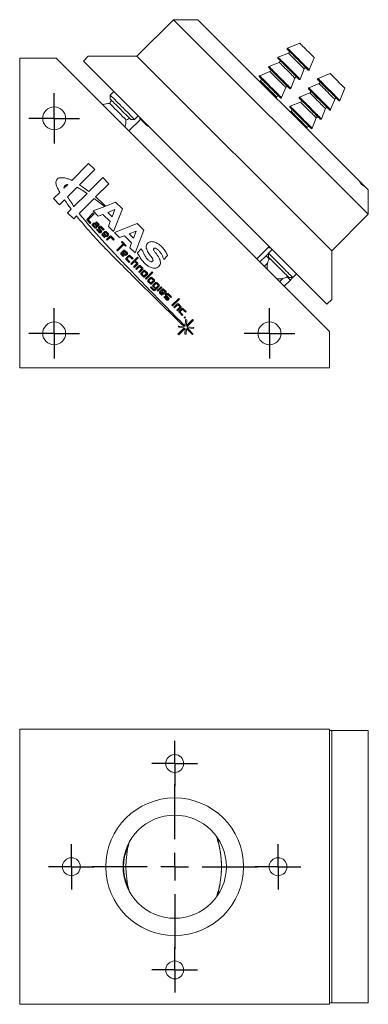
# Model space of a CAD drawing. Header units: inches. Extents: x 1.8 to 19.2, y 2.8 to 15.2.
# Tile 2 of 4: x 11.6 to 14.1, y 2.8 to 9.9. Entities that reach past the tile are written whole.
import ezdxf

# ---------------------------------------------------------------- set-up
doc = ezdxf.new("R2010")
doc.units = ezdxf.units.IN
doc.header["$MEASUREMENT"] = 0
doc.layers.add('SLD-0', color=7, linetype='Continuous')

# ---------------------------------------------------------------- blocks, each defined once
blk = doc.blocks.new('SW_CENTERMARKSYMBOL_0')
at = {"layer": 'SLD-0', "color": 0}
for p, q in [((0, 0.1), (0, 0.183)), ((0, 0), (0, 0.1)), ((-0.1, 0), (-0.183, 0)), ((0, 0), (-0.1, 0)), ((0, 0), (0, -0.1)), ((0, 0), (0.1, 0)), ((0.1, 0), (0.183, 0)), ((0, -0.1), (0, -0.183))]:
    blk.add_line(p, q, dxfattribs=at)
blk = doc.blocks.new('SW_CENTERMARKSYMBOL_1')
at = {"layer": 'SLD-0', "color": 0}
for p, q in [((0, 0.1), (0, 0.183)), ((0, 0), (0, 0.1)), ((-0.1, 0), (-0.183, 0)), ((0, 0), (-0.1, 0)), ((0, 0), (0, -0.1)), ((0, 0), (0.1, 0)), ((0.1, 0), (0.183, 0)), ((0, -0.1), (0, -0.183))]:
    blk.add_line(p, q, dxfattribs=at)
blk = doc.blocks.new('SW_CENTERMARKSYMBOL_2')
at = {"layer": 'SLD-0', "color": 0}
for p, q in [((0, 0.1), (0, 0.183)), ((0, 0), (0, 0.1)), ((-0.1, 0), (-0.183, 0)), ((0, 0), (-0.1, 0)), ((0, 0), (0, -0.1)), ((0, 0), (0.1, 0)), ((0.1, 0), (0.183, 0)), ((0, -0.1), (0, -0.183))]:
    blk.add_line(p, q, dxfattribs=at)
blk = doc.blocks.new('SW_CENTERMARKSYMBOL_3')
at = {"layer": 'SLD-0', "color": 0}
for p, q in [((0, 0.2), (0, 0.6)), ((0, 0), (0, 0.1)), ((-0.2, 0), (-0.6, 0)), ((0, 0), (-0.1, 0)), ((0, 0), (0, -0.1)), ((0, 0), (0.1, 0)), ((0.2, 0), (0.6, 0)), ((0, -0.2), (0, -0.6))]:
    blk.add_line(p, q, dxfattribs=at)
blk = doc.blocks.new('SW_CENTERMARKSYMBOL_4')
at = {"layer": 'SLD-0', "color": 0}
for p, q in [((0, 0.1), (0, 0.165)), ((0, 0), (0, 0.1)), ((-0.1, 0), (-0.165, 0)), ((0, 0), (-0.1, 0)), ((0, 0), (0, -0.1)), ((0, 0), (0.1, 0)), ((0.1, 0), (0.165, 0)), ((0, -0.1), (0, -0.165))]:
    blk.add_line(p, q, dxfattribs=at)
blk = doc.blocks.new('SW_CENTERMARKSYMBOL_5')
at = {"layer": 'SLD-0', "color": 0}
for p, q in [((0, 0.1), (0, 0.165)), ((0, 0), (0, 0.1)), ((-0.1, 0), (-0.165, 0)), ((0, 0), (-0.1, 0)), ((0, 0), (0, -0.1)), ((0, 0), (0.1, 0)), ((0.1, 0), (0.165, 0)), ((0, -0.1), (0, -0.165))]:
    blk.add_line(p, q, dxfattribs=at)
blk = doc.blocks.new('SW_CENTERMARKSYMBOL_6')
at = {"layer": 'SLD-0', "color": 0}
for p, q in [((0, 0.1), (0, 0.165)), ((0, 0), (0, 0.1)), ((-0.1, 0), (-0.165, 0)), ((0, 0), (-0.1, 0)), ((0, 0), (0, -0.1)), ((0, 0), (0.1, 0)), ((0.1, 0), (0.165, 0)), ((0, -0.1), (0, -0.165))]:
    blk.add_line(p, q, dxfattribs=at)
blk = doc.blocks.new('SW_CENTERMARKSYMBOL_7')
at = {"layer": 'SLD-0', "color": 0}
for p, q in [((0, 0.1), (0, 0.165)), ((0, 0), (0, 0.1)), ((-0.1, 0), (-0.165, 0)), ((0, 0), (-0.1, 0)), ((0, 0), (0, -0.1)), ((0, 0), (0.1, 0)), ((0.1, 0), (0.165, 0)), ((0, -0.1), (0, -0.165))]:
    blk.add_line(p, q, dxfattribs=at)

msp = doc.modelspace()

# ---------------------------------------------------------------- linework, layer by layer
at = {"color": 7, "linetype": 'Continuous', "lineweight": 15}
for p, q in [((12.6685, 9.9483), (12.4033, 9.6831)), ((14.0827, 8.534), (12.6685, 9.9483)), ((12.6685, 9.9483), (12.8453, 9.9483)), ((12.8453, 9.9483), (14.0198, 8.7738)), ((13.5847, 9.7781), (13.4961, 9.7421)), ((11.8174, 9.668), (11.5524, 9.668)), ((11.5524, 9.668), (11.5524, 7.418)), ((13.8024, 7.683), (11.8174, 9.668)), ((12.0498, 9.6831), (12.0144, 9.6477)), ((12.4033, 9.6831), (12.0498, 9.6831)), ((13.8176, 8.2689), (12.4033, 9.6831)), ((13.5035, 9.7052), (13.4289, 9.675)), ((13.6548, 9.5834), (13.6908, 9.672)), ((13.7822, 7.88), (12.0144, 9.6477)), ((13.4364, 9.6381), (13.3617, 9.6078)), ((13.5877, 9.5162), (13.6179, 9.5909)), ((13.3692, 9.5709), (13.2946, 9.5406)), ((13.5205, 9.4491), (13.5507, 9.5237)), ((13.8065, 9.5563), (13.7179, 9.5204)), ((13.2993, 9.5049), (13.2909, 9.5026)), ((13.4533, 9.3819), (13.4836, 9.4565)), ((13.7253, 9.4834), (13.6507, 9.4532)), ((13.8766, 9.3616), (13.9125, 9.4502)), ((12.2358, 9.4264), (12.2092, 9.3999)), ((12.2092, 9.3999), (12.2092, 9.3716)), ((13.4153, 9.3783), (13.4175, 9.3866)), ((13.6581, 9.4163), (13.5835, 9.386)), ((13.591, 9.3491), (13.5164, 9.3188)), ((13.8094, 9.2944), (13.8397, 9.3691)), ((12.386, 9.2231), (12.4125, 9.2496)), ((12.4251, 9.2371), (12.4251, 9.2302)), ((13.5211, 9.2831), (13.5127, 9.2808)), ((13.6751, 9.1601), (13.7054, 9.2347)), ((13.7423, 9.2273), (13.7725, 9.3019)), ((12.4306, 9.2246), (12.3457, 9.1397)), ((12.3577, 9.2231), (12.386, 9.2231)), ((12.4807, 9.1745), (12.4877, 9.1745)), ((13.6371, 9.1565), (13.6393, 9.1648)), ((12.0525, 8.9026), (11.9304, 8.7805)), ((12.0968, 8.8582), (12.0525, 8.9026)), ((11.9867, 8.7481), (12.0968, 8.8582)), ((11.8736, 8.7237), (11.9014, 8.7515)), ((12.1549, 8.8001), (12.054, 8.6992)), ((12.1031, 8.6596), (12.1993, 8.7558)), ((12.1993, 8.7558), (12.1549, 8.8001)), ((14.0566, 8.7369), (14.0827, 8.7108)), ((11.8433, 8.6934), (11.7979, 8.648)), ((11.9684, 8.7298), (11.8996, 8.661)), ((11.946, 8.5912), (12.0409, 8.6861)), ((14.0827, 8.7108), (14.0827, 8.534)), ((11.7979, 8.648), (11.8423, 8.6037)), ((11.8423, 8.6037), (11.8775, 8.6389)), ((11.984, 8.5405), (12.0922, 8.6487)), ((12.1693, 8.591), (12.0845, 8.5578)), ((12.2488, 8.6221), (12.1765, 8.5938)), ((12.2984, 8.5725), (12.2488, 8.6221)), ((11.9261, 8.5713), (11.9004, 8.5456)), ((11.9004, 8.5456), (11.9447, 8.5012)), ((11.9447, 8.5012), (11.9649, 8.5214)), ((12.0866, 8.544), (12.0417, 8.4991)), ((12.0488, 8.4937), (12.0929, 8.5378)), ((12.0845, 8.5578), (12.1223, 8.52)), ((12.0929, 8.5378), (12.0866, 8.544)), ((12.1223, 8.52), (12.1568, 8.5334)), ((12.1568, 8.5334), (12.2097, 8.4805)), ((12.2438, 8.5675), (12.1924, 8.5474)), ((12.1924, 8.5474), (12.2236, 8.5161)), ((12.2236, 8.5161), (12.2438, 8.5675)), ((12.2341, 8.4082), (12.2984, 8.5725)), ((14.0827, 8.534), (13.8176, 8.2689)), ((12.0417, 8.4904), (12.0642, 8.4679)), ((12.0694, 8.4731), (12.0488, 8.4937)), ((12.0642, 8.4679), (12.0694, 8.4731)), ((12.0895, 8.4705), (12.0801, 8.4611)), ((12.0801, 8.4523), (12.0982, 8.4343)), ((12.0951, 8.4646), (12.0866, 8.4562)), ((12.0866, 8.4562), (12.1027, 8.4401)), ((12.1112, 8.4486), (12.0951, 8.4646)), ((12.1157, 8.4531), (12.0983, 8.4705)), ((12.1027, 8.4401), (12.1112, 8.4486)), ((12.11, 8.4795), (12.1056, 8.4752)), ((12.1056, 8.4752), (12.1217, 8.4591)), ((12.1069, 8.4343), (12.1267, 8.4541)), ((12.1267, 8.4628), (12.11, 8.4795)), ((12.1217, 8.4591), (12.1157, 8.4531)), ((12.1331, 8.4465), (12.1237, 8.437)), ((12.1643, 8.424), (12.1418, 8.4465)), ((12.2097, 8.4805), (12.1963, 8.446)), ((12.1963, 8.446), (12.2341, 8.4082)), ((12.404, 8.4669), (12.2397, 8.4026)), ((12.4536, 8.4173), (12.404, 8.4669)), ((12.1133, 8.4267), (12.109, 8.4223)), ((12.109, 8.4223), (12.1314, 8.3999)), ((12.1358, 8.4042), (12.1133, 8.4267)), ((12.1237, 8.4283), (12.1418, 8.4102)), ((12.1288, 8.4322), (12.1373, 8.4406)), ((12.1463, 8.4147), (12.1288, 8.4322)), ((12.1418, 8.4102), (12.1358, 8.4042)), ((12.1373, 8.4406), (12.1591, 8.4188)), ((12.1401, 8.3999), (12.1463, 8.406)), ((12.1707, 8.4096), (12.1509, 8.3898)), ((12.1509, 8.3811), (12.1677, 8.3643)), ((12.1559, 8.3848), (12.162, 8.3908)), ((12.172, 8.3687), (12.1559, 8.3848)), ((12.1591, 8.4188), (12.1643, 8.424)), ((12.162, 8.3908), (12.1794, 8.3734)), ((12.1749, 8.4037), (12.1664, 8.3953)), ((12.1664, 8.3953), (12.1825, 8.3792)), ((12.191, 8.3877), (12.1749, 8.4037)), ((12.1975, 8.3915), (12.1795, 8.4096)), ((12.2064, 8.3743), (12.1822, 8.3502)), ((12.1825, 8.3792), (12.191, 8.3877)), ((12.1881, 8.3734), (12.1975, 8.3828)), ((12.2376, 8.3519), (12.2151, 8.3743)), ((12.2397, 8.4026), (12.2775, 8.3648)), ((12.2775, 8.3648), (12.3119, 8.3783)), ((12.3119, 8.3783), (12.3649, 8.3253)), ((12.3989, 8.4123), (12.3475, 8.3922)), ((12.3475, 8.3922), (12.3788, 8.3609)), ((12.3788, 8.3609), (12.3989, 8.4123)), ((12.3893, 8.253), (12.4536, 8.4173)), ((12.1677, 8.3643), (12.172, 8.3687)), ((12.1822, 8.3502), (12.1873, 8.3452)), ((12.1873, 8.3452), (12.2106, 8.3685)), ((12.2106, 8.3685), (12.2324, 8.3467)), ((12.2324, 8.3467), (12.2376, 8.3519)), ((12.3041, 8.3186), (12.2584, 8.2728)), ((12.2634, 8.2678), (12.3091, 8.3135)), ((12.2951, 8.3358), (12.291, 8.3317)), ((12.291, 8.3317), (12.3041, 8.3186)), ((12.3254, 8.3055), (12.2951, 8.3358)), ((12.3091, 8.3135), (12.3213, 8.3013)), ((12.3213, 8.3013), (12.3254, 8.3055)), ((12.3649, 8.3253), (12.3514, 8.2909)), ((12.2584, 8.2728), (12.2634, 8.2678)), ((12.3069, 8.2717), (12.2871, 8.2519)), ((12.2871, 8.2432), (12.3039, 8.2265)), ((12.2921, 8.2469), (12.2982, 8.2529)), ((12.3082, 8.2308), (12.2921, 8.2469)), ((12.2982, 8.2529), (12.3156, 8.2355)), ((12.3111, 8.2659), (12.3026, 8.2574)), ((12.3026, 8.2574), (12.3187, 8.2413)), ((12.3039, 8.2265), (12.3082, 8.2308)), ((12.3272, 8.2498), (12.3111, 8.2659)), ((12.3337, 8.2537), (12.3157, 8.2717)), ((12.3187, 8.2413), (12.3272, 8.2498)), ((12.344, 8.2347), (12.3241, 8.2149)), ((12.3243, 8.2355), (12.3337, 8.2449)), ((12.3514, 8.2909), (12.3893, 8.253)), ((12.3751, 8.2123), (12.3527, 8.2347)), ((12.4352, 8.2816), (12.4063, 8.2527)), ((12.5974, 8.2047), (12.6262, 8.2336)), ((13.2741, 8.2112), (13.3625, 8.2996)), ((13.3403, 8.2328), (13.2964, 8.189)), ((13.3639, 8.2092), (13.3403, 8.2328)), ((13.3848, 8.2774), (13.3583, 8.2508)), ((13.3583, 8.2508), (13.3583, 8.2226)), ((13.3583, 8.2508), (13.3776, 8.2315)), ((13.3646, 8.2906), (13.3591, 8.2962)), ((13.3646, 8.2906), (13.3716, 8.2906)), ((13.8176, 7.9153), (13.8176, 8.2689)), ((12.3241, 8.2062), (12.3466, 8.1837)), ((12.3292, 8.2099), (12.3481, 8.2289)), ((12.3509, 8.1881), (12.3292, 8.2099)), ((12.3466, 8.1837), (12.3509, 8.1881)), ((12.3481, 8.2289), (12.3699, 8.2071)), ((12.4081, 8.2226), (12.3582, 8.1727)), ((12.3582, 8.1727), (12.3632, 8.1677)), ((12.3632, 8.1677), (12.3866, 8.191)), ((12.3699, 8.2071), (12.3751, 8.2123)), ((12.4026, 8.175), (12.3793, 8.1516)), ((12.385, 8.1459), (12.4092, 8.1701)), ((12.3866, 8.191), (12.4026, 8.175)), ((12.3917, 8.1962), (12.4131, 8.2176)), ((12.4092, 8.1788), (12.3917, 8.1962)), ((12.4192, 8.1608), (12.395, 8.1367)), ((12.4131, 8.2176), (12.4081, 8.2226)), ((12.446, 8.1428), (12.4279, 8.1608)), ((13.3508, 8.1779), (13.3291, 8.1563)), ((13.3745, 8.2063), (13.3583, 8.2226)), ((12.3793, 8.1516), (12.385, 8.1459)), ((12.395, 8.1367), (12.4, 8.1317)), ((12.4, 8.1317), (12.4234, 8.155)), ((12.4395, 8.1389), (12.4161, 8.1156)), ((12.4161, 8.1156), (12.4218, 8.1099)), ((12.4218, 8.1099), (12.446, 8.134)), ((12.4234, 8.155), (12.4395, 8.1389)), ((12.4528, 8.1253), (12.433, 8.1055)), ((12.433, 8.0968), (12.4511, 8.0787)), ((12.457, 8.1195), (12.438, 8.1005)), ((12.438, 8.1005), (12.4541, 8.0844)), ((12.4541, 8.0844), (12.4731, 8.1034)), ((12.4731, 8.1034), (12.457, 8.1195)), ((12.4598, 8.0787), (12.4796, 8.0985)), ((12.4796, 8.1072), (12.4616, 8.1253)), ((12.5146, 8.116), (12.4647, 8.0662)), ((12.4697, 8.0612), (12.5196, 8.111)), ((12.5196, 8.111), (12.5146, 8.116)), ((13.5351, 8.0741), (13.5616, 8.1006)), ((12.4647, 8.0662), (12.4697, 8.0612)), ((12.503, 8.0745), (12.4832, 8.0547)), ((12.4832, 8.046), (12.5013, 8.0279)), ((12.5072, 8.0687), (12.4882, 8.0497)), ((12.4882, 8.0497), (12.5043, 8.0336)), ((12.5043, 8.0336), (12.5233, 8.0526)), ((12.5233, 8.0526), (12.5072, 8.0687)), ((12.51, 8.0279), (12.5298, 8.0477)), ((12.5298, 8.0565), (12.5117, 8.0745)), ((12.5388, 8.0389), (12.519, 8.0191)), ((12.543, 8.0331), (12.524, 8.0141)), ((12.5401, 7.998), (12.5591, 8.017)), ((12.5591, 8.017), (12.543, 8.0331)), ((12.5656, 8.0208), (12.5475, 8.0389)), ((13.4405, 8.0449), (13.4621, 8.0665)), ((13.4732, 8.0122), (13.517, 8.056)), ((13.5068, 8.0741), (13.5351, 8.0741)), ((12.5064, 8.0065), (12.502, 8.0021)), ((12.502, 8.0021), (12.5245, 7.9797)), ((12.5288, 7.984), (12.5064, 8.0065)), ((12.519, 8.0104), (12.5371, 7.9923)), ((12.524, 8.0141), (12.5401, 7.998)), ((12.5371, 7.9923), (12.5288, 7.984)), ((12.5332, 7.9797), (12.5656, 8.0121)), ((12.5781, 8.0077), (12.5496, 7.9791)), ((12.5496, 7.9791), (12.5546, 7.9741)), ((12.5546, 7.9741), (12.5831, 8.0026)), ((12.5878, 7.9902), (12.568, 7.9704)), ((12.568, 7.9617), (12.5848, 7.945)), ((12.573, 7.9654), (12.579, 7.9714)), ((12.5891, 7.9493), (12.573, 7.9654)), ((12.5831, 8.0026), (12.5781, 8.0077)), ((12.579, 7.9714), (12.5965, 7.954)), ((12.592, 7.9844), (12.5835, 7.9759)), ((12.5835, 7.9759), (12.5996, 7.9598)), ((12.5848, 7.945), (12.5891, 7.9493)), ((12.6081, 7.9683), (12.592, 7.9844)), ((12.6146, 7.9721), (12.5965, 7.9902)), ((12.5996, 7.9598), (12.6081, 7.9683)), ((12.6052, 7.954), (12.6146, 7.9634)), ((12.6223, 7.9571), (12.6128, 7.9476)), ((12.618, 7.9428), (12.6265, 7.9512)), ((12.6265, 7.9512), (12.6482, 7.9294)), ((12.6534, 7.9346), (12.631, 7.9571)), ((12.6025, 7.9373), (12.5981, 7.9329)), ((12.5981, 7.9329), (12.6205, 7.9105)), ((12.6249, 7.9148), (12.6025, 7.9373)), ((12.6128, 7.9389), (12.6309, 7.9208)), ((12.6354, 7.9253), (12.618, 7.9428)), ((12.6309, 7.9208), (12.6249, 7.9148)), ((12.6293, 7.9105), (12.6354, 7.9166)), ((12.6482, 7.9294), (12.6534, 7.9346)), ((12.7074, 7.9223), (12.6576, 7.8725)), ((12.6576, 7.8725), (12.6626, 7.8675)), ((12.6626, 7.8675), (12.7124, 7.9173)), ((12.6958, 7.8827), (12.6716, 7.8586)), ((12.6766, 7.8535), (12.7, 7.8769)), ((12.7, 7.8769), (12.716, 7.8608)), ((12.7226, 7.8646), (12.7045, 7.8827)), ((12.7124, 7.9173), (12.7074, 7.9223)), ((13.8176, 7.9153), (13.7822, 7.88)), ((12.6716, 7.8586), (12.6766, 7.8535)), ((12.716, 7.8608), (12.6927, 7.8375)), ((12.6927, 7.8375), (12.6984, 7.8318)), ((12.6984, 7.8318), (12.7226, 7.8559)), ((12.7288, 7.8498), (12.709, 7.83)), ((12.709, 7.8213), (12.7315, 7.7988)), ((12.7141, 7.825), (12.733, 7.844)), ((12.7358, 7.8032), (12.7141, 7.825)), ((12.7315, 7.7988), (12.7358, 7.8032)), ((12.733, 7.844), (12.7548, 7.8222)), ((12.76, 7.8274), (12.7376, 7.8498)), ((12.7548, 7.8222), (12.76, 7.8274)), ((12.7512, 7.7896), (12.7451, 7.7835)), ((12.7451, 7.7835), (12.751, 7.7777)), ((12.751, 7.7777), (12.757, 7.7837)), ((12.757, 7.7837), (12.7512, 7.7896)), ((12.756, 7.7687), (12.7535, 7.7217)), ((12.7662, 7.7678), (12.756, 7.7687)), ((12.8072, 7.7691), (12.7637, 7.7257)), ((12.7637, 7.7257), (12.7662, 7.7678)), ((12.7655, 7.7156), (12.8131, 7.7632)), ((12.8131, 7.7632), (12.8072, 7.7691)), ((12.7473, 7.7093), (12.7012, 7.6632)), ((12.7012, 7.6632), (12.7072, 7.6572)), ((12.7469, 7.7171), (12.7023, 7.7209)), ((12.7023, 7.7209), (12.7108, 7.7124)), ((12.7072, 7.6572), (12.7525, 7.7025)), ((12.7108, 7.7124), (12.7473, 7.7093)), ((12.7525, 7.7025), (12.7503, 7.6615)), ((12.7503, 7.6615), (12.76, 7.6632)), ((12.76, 7.6632), (12.7623, 7.7024)), ((12.8156, 7.7113), (12.7655, 7.7156)), ((12.7674, 7.7076), (12.8149, 7.7036)), ((12.8069, 7.6597), (12.8106, 7.6634)), ((12.8149, 7.7036), (12.8156, 7.7113)), ((13.8024, 7.418), (13.8024, 7.683)), ((11.5524, 7.418), (13.8024, 7.418)), ((11.5524, 4.7916), (13.8024, 4.7916)), ((11.5524, 4.7916), (11.5524, 2.7916)), ((13.8024, 4.7916), (13.8024, 2.7916)), ((13.8176, 4.7816), (13.8024, 4.7816)), ((14.0827, 4.7816), (13.8176, 4.7816)), ((13.8176, 2.8027), (13.8176, 4.7816)), ((14.0827, 2.8016), (14.0827, 4.7816)), ((12.3323, 3.9381), (12.339, 3.9381)), ((12.3458, 3.9667), (12.339, 3.9381)), ((11.9274, 3.7266), (11.9274, 3.8566)), ((12.339, 3.645), (12.3323, 3.645)), ((12.339, 3.645), (12.3458, 3.6164)), ((11.5524, 2.7916), (13.8024, 2.7916)), ((13.8176, 2.8027), (13.8024, 2.8027)), ((13.8024, 2.8016), (13.8176, 2.8016)), ((13.8176, 2.8016), (13.8176, 2.8027)), ((14.0827, 2.8016), (13.8176, 2.8016))]:
    msp.add_line(p, q, dxfattribs=at)
at = {"color": 7, "linetype": 'Continuous', "lineweight": 15, "flags": 128}
for points in [[(13.6467, 9.5818), (13.6464, 9.582), (13.6443, 9.5841), (13.6402, 9.5882), (13.6343, 9.5941), (13.6265, 9.6019), (13.6173, 9.6111), (13.6068, 9.6216), (13.5953, 9.6332), (13.5831, 9.6453), (13.5705, 9.6579), (13.558, 9.6704), (13.5458, 9.6826), (13.5343, 9.6941), (13.5238, 9.7046), (13.5145, 9.7139), (13.5068, 9.7216), (13.5008, 9.7276), (13.4968, 9.7317), (13.4947, 9.7337), (13.4944, 9.734)], [(13.4961, 9.7421), (13.4967, 9.7416), (13.4992, 9.739), (13.5038, 9.7345), (13.5101, 9.7281), (13.5182, 9.72), (13.5278, 9.7105), (13.5386, 9.6997), (13.5503, 9.6879), (13.5627, 9.6755), (13.5755, 9.6628)], [(13.6908, 9.672), (13.6897, 9.673), (13.6867, 9.676), (13.6818, 9.6809), (13.6752, 9.6875), (13.6672, 9.6956), (13.658, 9.7047), (13.6481, 9.7147), (13.6377, 9.725), (13.6274, 9.7354), (13.6174, 9.7453), (13.6083, 9.7545), (13.6002, 9.7625), (13.5936, 9.7691), (13.5887, 9.774), (13.5857, 9.7771), (13.5847, 9.7781)], [(13.5795, 9.5146), (13.5792, 9.5148), (13.5772, 9.5169), (13.5731, 9.521), (13.5671, 9.527), (13.5594, 9.5347), (13.5501, 9.5439), (13.5396, 9.5545), (13.5281, 9.566), (13.5159, 9.5782), (13.5034, 9.5907), (13.4908, 9.6032), (13.4787, 9.6154), (13.4671, 9.6269), (13.4566, 9.6374), (13.4474, 9.6467), (13.4397, 9.6544), (13.4337, 9.6604), (13.4296, 9.6645), (13.4275, 9.6665), (13.4273, 9.6668)], [(13.4289, 9.675), (13.4295, 9.6744), (13.432, 9.6718), (13.4366, 9.6673), (13.443, 9.6609), (13.451, 9.6528), (13.4606, 9.6433), (13.4714, 9.6325), (13.4832, 9.6207), (13.4956, 9.6083), (13.5083, 9.5956)], [(13.6179, 9.5909), (13.6173, 9.5914), (13.6148, 9.594), (13.6102, 9.5985), (13.6039, 9.6048), (13.5961, 9.6127), (13.5869, 9.6218), (13.5768, 9.6319), (13.5662, 9.6426), (13.5553, 9.6535), (13.5446, 9.6642), (13.5345, 9.6742), (13.5254, 9.6834), (13.5175, 9.6913), (13.5112, 9.6976), (13.5067, 9.7021), (13.5041, 9.7046), (13.5035, 9.7052)], [(13.5755, 9.6628), (13.5882, 9.65), (13.6006, 9.6376), (13.6123, 9.6259), (13.6231, 9.6151), (13.6327, 9.6055), (13.6408, 9.5975), (13.6472, 9.5911), (13.6517, 9.5865), (13.6543, 9.584), (13.6548, 9.5834)], [(13.5123, 9.4474), (13.5121, 9.4477), (13.51, 9.4497), (13.5059, 9.4538), (13.4999, 9.4598), (13.4922, 9.4675), (13.4829, 9.4768), (13.4724, 9.4873), (13.4609, 9.4988), (13.4487, 9.511), (13.4362, 9.5235), (13.4237, 9.536), (13.4115, 9.5482), (13.4, 9.5597), (13.3894, 9.5703), (13.3802, 9.5795), (13.3725, 9.5872), (13.3665, 9.5932), (13.3624, 9.5973), (13.3603, 9.5994), (13.3601, 9.5996)], [(13.3617, 9.6078), (13.3623, 9.6072), (13.3649, 9.6047), (13.3694, 9.6001), (13.3758, 9.5937), (13.3839, 9.5857), (13.3934, 9.5761), (13.4042, 9.5653), (13.416, 9.5536), (13.4284, 9.5412), (13.4411, 9.5284)], [(13.5507, 9.5237), (13.5502, 9.5243), (13.5476, 9.5268), (13.5431, 9.5313), (13.5368, 9.5376), (13.5289, 9.5455), (13.5198, 9.5547), (13.5097, 9.5648), (13.499, 9.5754), (13.4881, 9.5863), (13.4774, 9.597), (13.4673, 9.6071), (13.4582, 9.6162), (13.4503, 9.6241), (13.444, 9.6304), (13.4395, 9.6349), (13.4369, 9.6375), (13.4364, 9.6381)], [(13.5083, 9.5956), (13.521, 9.5829), (13.5334, 9.5705), (13.5452, 9.5587), (13.556, 9.5479), (13.5655, 9.5384), (13.5736, 9.5303), (13.58, 9.5239), (13.5845, 9.5194), (13.5871, 9.5168), (13.5877, 9.5162)], [(13.4451, 9.3802), (13.4449, 9.3805), (13.4428, 9.3826), (13.4387, 9.3866), (13.4327, 9.3926), (13.425, 9.4003), (13.4158, 9.4096), (13.4052, 9.4201), (13.3937, 9.4316), (13.3815, 9.4438), (13.369, 9.4563), (13.3565, 9.4689), (13.3443, 9.4811), (13.3328, 9.4926), (13.3223, 9.5031), (13.313, 9.5123), (13.3053, 9.5201), (13.2993, 9.526), (13.2952, 9.5301), (13.2932, 9.5322), (13.2929, 9.5325)], [(13.2946, 9.5406), (13.2951, 9.54), (13.2977, 9.5375), (13.3022, 9.533), (13.3086, 9.5266), (13.3167, 9.5185), (13.3263, 9.5089), (13.3371, 9.4981), (13.3488, 9.4864), (13.3612, 9.474), (13.3739, 9.4613)], [(13.4836, 9.4565), (13.483, 9.4571), (13.4804, 9.4596), (13.4759, 9.4642), (13.4696, 9.4705), (13.4617, 9.4783), (13.4526, 9.4875), (13.4425, 9.4976), (13.4318, 9.5083), (13.4209, 9.5191), (13.4103, 9.5298), (13.4002, 9.5399), (13.391, 9.549), (13.3832, 9.5569), (13.3768, 9.5632), (13.3723, 9.5677), (13.3698, 9.5703), (13.3692, 9.5709)], [(13.4411, 9.5284), (13.4538, 9.5157), (13.4662, 9.5033), (13.478, 9.4915), (13.4888, 9.4807), (13.4984, 9.4712), (13.5064, 9.4631), (13.5128, 9.4567), (13.5173, 9.4522), (13.5199, 9.4496), (13.5205, 9.4491)], [(13.7179, 9.5204), (13.7185, 9.5198), (13.721, 9.5172), (13.7255, 9.5127), (13.7319, 9.5063), (13.74, 9.4982), (13.7496, 9.4887), (13.7604, 9.4779), (13.7721, 9.4661), (13.7845, 9.4537), (13.7973, 9.441)], [(13.9125, 9.4502), (13.9115, 9.4512), (13.9085, 9.4543), (13.9036, 9.4592), (13.897, 9.4658), (13.889, 9.4738), (13.8798, 9.483), (13.8699, 9.4929), (13.8595, 9.5033), (13.8492, 9.5136), (13.8392, 9.5235), (13.8301, 9.5327), (13.822, 9.5408), (13.8154, 9.5473), (13.8105, 9.5522), (13.8075, 9.5553), (13.8065, 9.5563), (13.8065, 9.5563)], [(13.4175, 9.3866), (13.4169, 9.3872), (13.4143, 9.3899), (13.4096, 9.3946), (13.4031, 9.4011), (13.395, 9.4092), (13.3855, 9.4187), (13.3751, 9.4291), (13.364, 9.4401), (13.3528, 9.4514), (13.3418, 9.4624), (13.3313, 9.4728), (13.3219, 9.4823), (13.3138, 9.4904), (13.3072, 9.4969), (13.3026, 9.5016), (13.2999, 9.5043), (13.2993, 9.5049)], [(13.3739, 9.4613), (13.3867, 9.4485), (13.3991, 9.4361), (13.4108, 9.4244), (13.4216, 9.4136), (13.4312, 9.404), (13.4393, 9.3959), (13.4456, 9.3895), (13.4502, 9.385), (13.4527, 9.3825), (13.4533, 9.3819)], [(13.6507, 9.4532), (13.6513, 9.4526), (13.6538, 9.45), (13.6584, 9.4455), (13.6648, 9.4391), (13.6728, 9.4311), (13.6824, 9.4215), (13.6932, 9.4107), (13.7049, 9.3989), (13.7173, 9.3865), (13.7301, 9.3738)], [(13.8685, 9.36), (13.8682, 9.3602), (13.8661, 9.3623), (13.862, 9.3664), (13.8561, 9.3724), (13.8483, 9.3801), (13.8391, 9.3893), (13.8286, 9.3999), (13.8171, 9.4114), (13.8049, 9.4235), (13.7923, 9.4361), (13.7798, 9.4486), (13.7676, 9.4608), (13.7561, 9.4723), (13.7456, 9.4828), (13.7363, 9.4921), (13.7286, 9.4998), (13.7226, 9.5058), (13.7186, 9.5099), (13.7165, 9.5119), (13.7162, 9.5122)], [(13.8397, 9.3691), (13.8391, 9.3696), (13.8366, 9.3722), (13.832, 9.3767), (13.8257, 9.383), (13.8179, 9.3909), (13.8087, 9.4), (13.7986, 9.4101), (13.7879, 9.4208), (13.7771, 9.4317), (13.7664, 9.4424), (13.7563, 9.4525), (13.7472, 9.4616), (13.7393, 9.4695), (13.733, 9.4758), (13.7285, 9.4803), (13.7259, 9.4829), (13.7253, 9.4834)], [(12.2092, 9.3999), (12.2099, 9.3992), (12.2126, 9.3965), (12.2173, 9.3918), (12.2239, 9.3853), (12.2322, 9.377), (12.242, 9.3672), (12.2531, 9.356), (12.2653, 9.3438), (12.2782, 9.3309), (12.2916, 9.3175), (12.3052, 9.304), (12.3185, 9.2906), (12.3314, 9.2778), (12.3435, 9.2657), (12.3545, 9.2547), (12.3641, 9.245), (12.3722, 9.2369), (12.3786, 9.2305), (12.3831, 9.2261), (12.3855, 9.2236), (12.386, 9.2231)], [(13.7341, 9.2256), (13.7338, 9.2259), (13.7318, 9.2279), (13.7277, 9.232), (13.7217, 9.238), (13.714, 9.2457), (13.7047, 9.255), (13.6942, 9.2655), (13.6827, 9.277), (13.6705, 9.2892), (13.658, 9.3017), (13.6455, 9.3143), (13.6333, 9.3264), (13.6218, 9.338), (13.6112, 9.3485), (13.602, 9.3577), (13.5943, 9.3654), (13.5883, 9.3714), (13.5842, 9.3755), (13.5821, 9.3776), (13.5819, 9.3778)], [(13.5835, 9.386), (13.5841, 9.3854), (13.5867, 9.3829), (13.5912, 9.3783), (13.5976, 9.372), (13.6057, 9.3639), (13.6152, 9.3543), (13.626, 9.3435), (13.6378, 9.3318), (13.6502, 9.3194), (13.6629, 9.3066)], [(13.8013, 9.2928), (13.801, 9.293), (13.7989, 9.2951), (13.7949, 9.2992), (13.7889, 9.3052), (13.7812, 9.3129), (13.7719, 9.3222), (13.7614, 9.3327), (13.7499, 9.3442), (13.7377, 9.3564), (13.7252, 9.3689), (13.7126, 9.3814), (13.7004, 9.3936), (13.6889, 9.4051), (13.6784, 9.4157), (13.6692, 9.4249), (13.6614, 9.4326), (13.6555, 9.4386), (13.6514, 9.4427), (13.6493, 9.4448), (13.6491, 9.445)], [(13.7725, 9.3019), (13.7719, 9.3025), (13.7694, 9.305), (13.7649, 9.3095), (13.7586, 9.3159), (13.7507, 9.3237), (13.7415, 9.3329), (13.7314, 9.343), (13.7208, 9.3536), (13.7099, 9.3645), (13.6992, 9.3752), (13.6891, 9.3853), (13.68, 9.3944), (13.6721, 9.4023), (13.6658, 9.4086), (13.6613, 9.4131), (13.6587, 9.4157), (13.6581, 9.4163)], [(13.7973, 9.441), (13.81, 9.4283), (13.8224, 9.4159), (13.8341, 9.4041), (13.8449, 9.3933), (13.8545, 9.3837), (13.8626, 9.3757), (13.869, 9.3693), (13.8735, 9.3648), (13.876, 9.3622), (13.8766, 9.3616)], [(12.2181, 9.3628), (12.2094, 9.3486), (12.2051, 9.3386)], [(12.2063, 9.3385), (12.2176, 9.3271), (12.2302, 9.3146), (12.2437, 9.3011), (12.2577, 9.2871), (12.2718, 9.2729), (12.2858, 9.259), (12.2993, 9.2455), (12.3119, 9.2329), (12.3232, 9.2216)], [(12.3577, 9.2231), (12.3577, 9.2231), (12.3566, 9.2242), (12.3534, 9.2274), (12.3482, 9.2326), (12.3411, 9.2397), (12.3324, 9.2485), (12.3222, 9.2586), (12.311, 9.2699), (12.2989, 9.2819), (12.2864, 9.2944), (12.2739, 9.307), (12.2616, 9.3193), (12.2499, 9.331), (12.2392, 9.3417), (12.2297, 9.3511), (12.2219, 9.359), (12.2158, 9.3651), (12.2116, 9.3693), (12.2095, 9.3714), (12.2092, 9.3716)], [(13.6669, 9.1584), (13.6667, 9.1587), (13.6646, 9.1608), (13.6605, 9.1648), (13.6545, 9.1708), (13.6468, 9.1786), (13.6376, 9.1878), (13.627, 9.1983), (13.6155, 9.2098), (13.6033, 9.222), (13.5908, 9.2346), (13.5783, 9.2471), (13.5661, 9.2593), (13.5546, 9.2708), (13.5441, 9.2813), (13.5348, 9.2905), (13.5271, 9.2983), (13.5211, 9.3043), (13.517, 9.3083), (13.515, 9.3104), (13.5147, 9.3107)], [(13.5164, 9.3188), (13.5169, 9.3183), (13.5195, 9.3157), (13.524, 9.3112), (13.5304, 9.3048), (13.5385, 9.2967), (13.548, 9.2871), (13.5588, 9.2763), (13.5706, 9.2646), (13.583, 9.2522), (13.5957, 9.2395)], [(13.7054, 9.2347), (13.7048, 9.2353), (13.7022, 9.2379), (13.6977, 9.2424), (13.6914, 9.2487), (13.6835, 9.2565), (13.6744, 9.2657), (13.6643, 9.2758), (13.6536, 9.2865), (13.6427, 9.2973), (13.6321, 9.308), (13.622, 9.3181), (13.6128, 9.3273), (13.6049, 9.3351), (13.5986, 9.3414), (13.5941, 9.3459), (13.5916, 9.3485), (13.591, 9.3491)], [(13.6629, 9.3066), (13.6756, 9.2939), (13.688, 9.2815), (13.6998, 9.2698), (13.7106, 9.259), (13.7201, 9.2494), (13.7282, 9.2413), (13.7346, 9.2349), (13.7391, 9.2304), (13.7417, 9.2278), (13.7423, 9.2273)], [(13.7301, 9.3738), (13.7428, 9.3611), (13.7552, 9.3487), (13.767, 9.3369), (13.7778, 9.3261), (13.7873, 9.3166), (13.7954, 9.3085), (13.8018, 9.3021), (13.8063, 9.2976), (13.8089, 9.295), (13.8094, 9.2944)], [(13.6393, 9.1648), (13.6387, 9.1654), (13.6361, 9.1681), (13.6314, 9.1728), (13.6249, 9.1793), (13.6168, 9.1874), (13.6073, 9.1969), (13.5969, 9.2073), (13.5858, 9.2183), (13.5746, 9.2296), (13.5636, 9.2406), (13.5531, 9.251), (13.5437, 9.2605), (13.5355, 9.2686), (13.529, 9.2752), (13.5244, 9.2798), (13.5217, 9.2825), (13.5211, 9.2831)], [(13.5957, 9.2395), (13.6085, 9.2267), (13.6209, 9.2143), (13.6326, 9.2026), (13.6434, 9.1918), (13.653, 9.1822), (13.661, 9.1741), (13.6674, 9.1678), (13.672, 9.1632), (13.6745, 9.1607), (13.6751, 9.1601)], [(12.3234, 9.2185), (12.3347, 9.2232), (12.3489, 9.2319)], [(12.4807, 9.1745), (12.4807, 9.1745), (12.4792, 9.176), (12.4758, 9.1794), (12.4707, 9.1845), (12.4643, 9.191), (12.457, 9.1982), (12.4494, 9.2058), (12.4421, 9.2131), (12.4356, 9.2197), (12.4303, 9.2249), (12.4268, 9.2284), (12.4251, 9.2301), (12.4251, 9.2302)], [(14.0198, 8.7738), (14.0201, 8.7734), (14.0289, 8.7646), (14.0382, 8.7554), (14.0474, 8.7461), (14.0562, 8.7373), (14.0566, 8.7369)], [(13.3583, 8.2477), (13.3556, 8.2458), (13.3403, 8.2328)], [(13.3776, 8.2315), (13.3868, 8.2223), (13.3975, 8.2117), (13.4093, 8.1999), (13.4219, 8.1872), (13.4352, 8.174), (13.4487, 8.1605), (13.4621, 8.147), (13.4752, 8.1339), (13.4877, 8.1215), (13.4992, 8.11), (13.5094, 8.0997), (13.5182, 8.091), (13.5253, 8.0839), (13.5305, 8.0786), (13.5338, 8.0753), (13.5351, 8.0741), (13.5351, 8.0741)], [(13.5068, 8.0741), (13.5065, 8.0744), (13.5043, 8.0766), (13.5, 8.0808), (13.4938, 8.087), (13.4859, 8.095), (13.4764, 8.1045), (13.4656, 8.1152), (13.4539, 8.127), (13.4416, 8.1393), (13.429, 8.1519), (13.4165, 8.1643), (13.4045, 8.1764), (13.3933, 8.1876), (13.3832, 8.1977), (13.3745, 8.2063)], [(13.517, 8.056), (13.5165, 8.0566), (13.5139, 8.0592), (13.5093, 8.0638), (13.5028, 8.0702), (13.4946, 8.0784), (13.4934, 8.0797)], [(13.517, 8.056), (13.5301, 8.0713), (13.532, 8.0741)]]:
    msp.add_lwpolyline(points, dxfattribs=at)
at = {"color": 7, "linetype": 'Continuous', "lineweight": 15}
for centre, radius in [((11.8024, 9.231), 0.083), ((11.8024, 7.668), 0.083), ((13.3654, 7.668), 0.083), ((12.6774, 4.5416), 0.065), ((12.6774, 3.7916), 0.5), ((12.6774, 3.7916), 0.375), ((11.9274, 3.7916), 0.065), ((13.4274, 3.7916), 0.065), ((12.6774, 3.0416), 0.065)]:
    msp.add_circle(centre, radius, dxfattribs=at)
for centre, radius, start, end in [((13.498, 9.7375), 0.005, 112.07233, 225), ((13.4308, 9.6703), 0.005, 112.07233, 225), ((13.4998, 9.7145), 0.01, 292.07233, 45), ((13.3636, 9.6032), 0.005, 112.07233, 225), ((13.4326, 9.6473), 0.01, 292.07233, 45), ((13.6272, 9.5871), 0.01, 45, 157.92767), ((13.2964, 9.536), 0.005, 112.07233, 225), ((13.2967, 9.5145), 0.01, 285.14193, 45), ((13.3654, 9.5801), 0.01, 292.07233, 45), ((13.56, 9.5199), 0.01, 45, 157.92767), ((13.6502, 9.5853), 0.005, 225, 337.92767), ((13.7198, 9.5157), 0.005, 112.07233, 225), ((13.4928, 9.4527), 0.01, 45, 157.92767), ((13.5158, 9.4509), 0.005, 225, 337.92767), ((13.583, 9.5181), 0.005, 225, 337.92767), ((13.6526, 9.4485), 0.005, 112.07233, 225), ((13.7216, 9.4927), 0.01, 292.07233, 45), ((13.4272, 9.384), 0.01, 45, 164.85807), ((13.4487, 9.3838), 0.005, 225, 337.92767), ((13.5854, 9.3814), 0.005, 112.07233, 225), ((13.6544, 9.4255), 0.01, 292.07233, 45), ((13.849, 9.3653), 0.01, 45, 157.92767), ((12.1985, 9.2137), 0.125, 86.40962, 110.54364), ((13.5182, 9.3142), 0.005, 112.07233, 225), ((13.5872, 9.3584), 0.01, 292.07233, 45), ((13.7818, 9.2981), 0.01, 45, 157.92767), ((13.872, 9.3635), 0.005, 225, 337.92767), ((13.5185, 9.2927), 0.01, 285.14193, 45), ((13.7146, 9.231), 0.01, 45, 157.92767), ((13.8048, 9.2963), 0.005, 225, 337.92767), ((12.1985, 9.2137), 0.125, 339.45636, 3.59038), ((13.649, 9.1622), 0.01, 45, 164.85807), ((13.7376, 9.2291), 0.005, 225, 337.92767), ((13.6705, 9.162), 0.005, 225, 337.92767), ((14.0757, 8.7928), 0.0591, 198.82704, 251.17296), ((12.0461, 8.4947), 0.00617, 135, 224.99998), ((12.0845, 8.4567), 0.00617, 134.99998, 225), ((12.0939, 8.4661), 0.00617, 45.00005, 135.00002), ((12.1223, 8.4584), 0.00617, 315.00002, 45), ((12.1375, 8.4421), 0.00617, 45, 135), ((12.1025, 8.4386), 0.00617, 224.99997, 314.99998), ((12.1281, 8.4327), 0.00617, 135.00002, 225), ((12.1358, 8.4042), 0.00617, 225, 315.00006), ((12.1419, 8.4104), 0.00617, 315.00002, 45), ((12.1553, 8.3854), 0.00617, 135, 225), ((12.1751, 8.4052), 0.00617, 45.00003, 135.00001), ((12.1837, 8.3777), 0.00617, 225, 315.00004), ((12.1932, 8.3872), 0.00617, 315, 45), ((12.2108, 8.37), 0.00617, 44.99999, 135), ((12.2915, 8.2476), 0.00617, 135.00001, 225), ((12.3113, 8.2674), 0.00617, 44.99999, 135), ((12.3199, 8.2399), 0.00617, 225, 315), ((12.3294, 8.2493), 0.00617, 314.99999, 45), ((12.3483, 8.2303), 0.00617, 45, 134.99999), ((12.3285, 8.2105), 0.00617, 134.99999, 225), ((12.4048, 8.1744), 0.00617, 315.00002, 45), ((12.4236, 8.1565), 0.00617, 45.00003, 134.99999), ((13.4421, 8.1579), 0.0935, 143.30167, 195.03265), ((12.4374, 8.1011), 0.00617, 134.99999, 225), ((12.4416, 8.1384), 0.00617, 315.00001, 45), ((12.4572, 8.1209), 0.00617, 45, 135), ((12.4753, 8.1029), 0.00617, 314.99995, 45), ((12.4555, 8.0831), 0.00617, 225, 315.00002), ((12.4876, 8.0504), 0.00617, 134.99999, 225), ((12.5056, 8.0323), 0.00617, 225.00002, 315.00002), ((12.5074, 8.0702), 0.00617, 45, 135), ((12.5234, 8.0147), 0.00617, 134.99998, 225), ((12.5254, 8.0521), 0.00617, 315.00001, 45), ((12.5432, 8.0345), 0.00617, 45, 135), ((12.5612, 8.0165), 0.00617, 315.00001, 45), ((13.4421, 8.1579), 0.0935, 254.96735, 306.69833), ((12.5288, 7.984), 0.00617, 225, 314.99999), ((12.5724, 7.9661), 0.00617, 135.00001, 225), ((12.5922, 7.9859), 0.00617, 44.99992, 134.99999), ((12.6008, 7.9584), 0.00617, 224.99989, 315.00009), ((12.6172, 7.9433), 0.00617, 134.99998, 225), ((12.6103, 7.9678), 0.00617, 314.99998, 45), ((12.6266, 7.9527), 0.00617, 45, 135), ((12.6249, 7.9148), 0.00617, 225, 315.00012), ((12.6311, 7.921), 0.00617, 315.00001, 45.00001), ((12.7001, 7.8784), 0.00617, 45.00014, 134.99999), ((12.7134, 7.8256), 0.00617, 134.99999, 225), ((12.7182, 7.8603), 0.00617, 314.99998, 45), ((12.7332, 7.8454), 0.00617, 45, 135), ((12.3839, 3.8052), 0.6313, 12.15752, 19.23479), ((13.0161, 3.7916), 0.6928, 165.35733, 194.64267), ((12.2845, 3.7916), 0.7322, 342.87474, 17.12526), ((12.3839, 3.778), 0.6313, 340.76521, 347.84248)]:
    msp.add_arc(centre, radius, start, end, dxfattribs=at)
msp.add_ellipse((12.677, 3.7916), major_axis=(0.3712, 0), ratio=0.954931, start_param=2.715427, end_param=3.567758, dxfattribs=at)
for points, knots in [([(11.9304, 8.7805), (11.9222, 8.784), (11.9058, 8.7912), (11.8841, 8.7972), (11.8662, 8.7997), (11.8526, 8.7999), (11.839, 8.7986), (11.8263, 8.7927), (11.8178, 8.7816), (11.8141, 8.7682), (11.8159, 8.7545), (11.8212, 8.7374), (11.8302, 8.7168), (11.8389, 8.7012), (11.8433, 8.6934)], [0, 0, 0, 0, 0.124289, 0.248713, 0.311236, 0.374574, 0.438199, 0.499757, 0.563059, 0.626053, 0.688371, 0.751479, 0.875867, 1, 1, 1, 1]), ([(11.9014, 8.7515), (11.8974, 8.7509), (11.8891, 8.7498), (11.8794, 8.743), (11.8738, 8.7335), (11.8737, 8.727), (11.8736, 8.7237)], [0, 0, 0, 0, 0.278743, 0.561601, 0.778583, 1, 1, 1, 1]), ([(12.054, 8.6992), (12.0416, 8.7086), (12.0196, 8.7254), (11.9968, 8.7412), (11.9867, 8.7481)], [0, 0, 0, 0, 0.559295, 1, 1, 1, 1]), ([(11.8996, 8.661), (11.9079, 8.6478), (11.9227, 8.624), (11.9389, 8.6013), (11.946, 8.5912)], [0, 0, 0, 0, 0.559238, 1, 1, 1, 1]), ([(12.0409, 8.6861), (12.0279, 8.695), (12.0045, 8.7109), (11.9794, 8.724), (11.9684, 8.7298)], [0, 0, 0, 0, 0.559032, 1, 1, 1, 1]), ([(12.1765, 8.5938), (12.1631, 8.6064), (12.1391, 8.6289), (12.1141, 8.6502), (12.1031, 8.6596)], [0, 0, 0, 0, 0.56, 1, 1, 1, 1]), ([(11.8775, 8.6389), (11.8864, 8.6262), (11.9022, 8.6033), (11.9188, 8.5811), (11.9261, 8.5713)], [0, 0, 0, 0, 0.560004, 1, 1, 1, 1]), ([(12.0922, 8.6487), (12.1065, 8.6378), (12.132, 8.6183), (12.1579, 8.5993), (12.1693, 8.591)], [0, 0, 0, 0, 0.560246, 1, 1, 1, 1]), ([(11.9649, 8.5214), (11.9983, 8.4811), (12.0652, 8.4004), (12.1728, 8.2858), (12.2833, 8.1741), (12.4162, 8.0424), (12.5696, 7.8889), (12.6878, 7.7744), (12.7469, 7.7171)], [0, 0, 0, 0, 0.140031, 0.280012, 0.420007, 0.560026, 0.780023, 1, 1, 1, 1]), ([(12.7535, 7.7217), (12.7041, 7.7713), (12.6054, 7.8703), (12.459, 8.0206), (12.333, 8.1507), (12.2281, 8.2613), (12.1447, 8.3526), (12.0619, 8.4445), (12.01, 8.5085), (11.984, 8.5405)], [0, 0, 0, 0, 0.186663, 0.373317, 0.55998, 0.669971, 0.779976, 0.890001, 1, 1, 1, 1]), ([(12.6262, 8.2336), (12.6216, 8.2436), (12.6122, 8.2635), (12.5926, 8.2905), (12.5698, 8.311), (12.5463, 8.3261), (12.5267, 8.334), (12.5101, 8.3355), (12.4975, 8.3337), (12.4859, 8.3283), (12.4752, 8.3191), (12.4683, 8.3047), (12.4708, 8.2876), (12.4772, 8.2719), (12.488, 8.2507), (12.5012, 8.2314), (12.5145, 8.2167), (12.519, 8.208), (12.5208, 8.2019), (12.5199, 8.1958), (12.5159, 8.1916), (12.5108, 8.1891), (12.5034, 8.189), (12.4952, 8.1936), (12.4855, 8.2016), (12.4718, 8.2145), (12.4601, 8.2353), (12.4485, 8.2594), (12.4396, 8.2742), (12.4352, 8.2816)], [0, 0, 0, 0, 0.0697864, 0.139413, 0.2097583, 0.2632444, 0.3158734, 0.3418628, 0.3681047, 0.3950533, 0.4222573, 0.4562536, 0.4908986, 0.5279594, 0.564049, 0.6412999, 0.6755009, 0.6893033, 0.7033412, 0.7147569, 0.7266719, 0.7386501, 0.7498922, 0.7723176, 0.7959685, 0.8300714, 0.8903141, 0.9455453, 1, 1, 1, 1]), ([(12.4063, 8.2527), (12.4118, 8.2432), (12.4229, 8.224), (12.4416, 8.1965), (12.462, 8.1737), (12.4839, 8.1565), (12.5039, 8.1465), (12.5227, 8.1415), (12.5397, 8.1408), (12.5557, 8.1475), (12.568, 8.1597), (12.5744, 8.1758), (12.5736, 8.1929), (12.5679, 8.2107), (12.5576, 8.2282), (12.5452, 8.2466), (12.5332, 8.2605), (12.5252, 8.2712), (12.5238, 8.2787), (12.5244, 8.2833), (12.5261, 8.2862), (12.5278, 8.2875), (12.5303, 8.2882), (12.5337, 8.2881), (12.5419, 8.2861), (12.5549, 8.279), (12.5681, 8.2633), (12.5814, 8.246), (12.5911, 8.2259), (12.5953, 8.2118), (12.5974, 8.2047)], [0, 0, 0, 0, 0.069529, 0.139688, 0.21001, 0.262217, 0.314386, 0.349697, 0.38478, 0.420029, 0.456091, 0.491279, 0.526603, 0.561959, 0.608334, 0.654401, 0.701581, 0.724956, 0.736843, 0.748817, 0.753404, 0.757676, 0.762142, 0.769736, 0.778476, 0.815356, 0.860354, 0.906883, 0.953506, 1, 1, 1, 1]), ([(12.7623, 7.7024), (12.7706, 7.6944), (12.7855, 7.6802), (12.8004, 7.666), (12.8069, 7.6597)], [0, 0, 0, 0, 0.5599979, 1, 1, 1, 1]), ([(12.8106, 7.6634), (12.8025, 7.6716), (12.7881, 7.6864), (12.7737, 7.7011), (12.7674, 7.7076)], [0, 0, 0, 0, 0.56, 1, 1, 1, 1]), ([(13.0011, 3.645), (13.0035, 3.6568), (13.0084, 3.6804), (13.0132, 3.718), (13.016, 3.755), (13.0169, 3.7907), (13.016, 3.8263), (13.0136, 3.8614), (13.0094, 3.8948), (13.005, 3.9202), (13.002, 3.9341), (13.0011, 3.9381)], [0, 0, 0, 0, 0.13599, 0.271802, 0.38553, 0.496767, 0.609373, 0.722032, 0.837131, 0.952324, 1, 1, 1, 1])]:
    msp.add_open_spline(points, degree=3, knots=knots, dxfattribs=at)

# ---------------------------------------------------------------- block references
at = {"layer": 'SLD-0', "color": 7}
for name, p in [('SW_CENTERMARKSYMBOL_0', (11.8024, 9.231)), ('SW_CENTERMARKSYMBOL_1', (11.8024, 7.668)), ('SW_CENTERMARKSYMBOL_2', (13.3654, 7.668)), ('SW_CENTERMARKSYMBOL_7', (12.6774, 4.5416)), ('SW_CENTERMARKSYMBOL_3', (12.6774, 3.7916)), ('SW_CENTERMARKSYMBOL_6', (11.9274, 3.7916)), ('SW_CENTERMARKSYMBOL_4', (13.4274, 3.7916)), ('SW_CENTERMARKSYMBOL_5', (12.6774, 3.0416))]:
    msp.add_blockref(name, p, dxfattribs=at)

doc.saveas('drawing.dxf')
